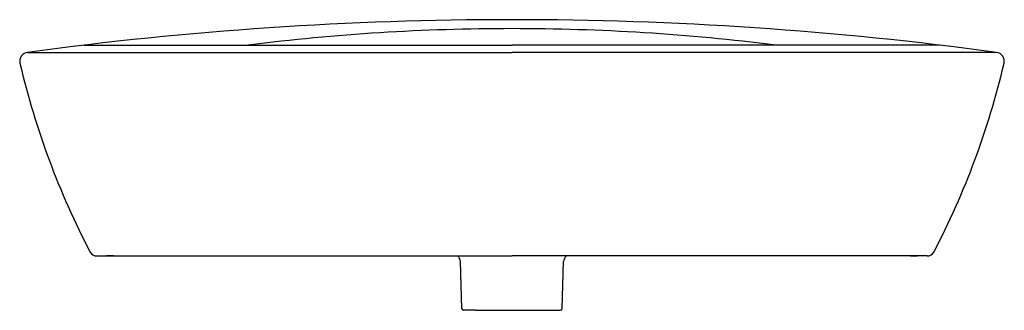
# Model space of a CAD drawing. Header units: millimetres. Extents: x 4636.31 to 4636.97, y 2691.202 to 2691.396.
import ezdxf

# ---------------------------------------------------------------- set-up
doc = ezdxf.new("R2010")
doc.units = ezdxf.units.MM
doc.layers.add('SANINDUSA', color=3, linetype='Continuous')

msp = doc.modelspace()

# ---------------------------------------------------------------- linework, layer by layer
at = {"layer": 'SANINDUSA'}
for p, q in [((4636.31484, 2691.37451), (4636.6396, 2691.37451)), ((4636.35281, 2691.37935), (4636.6396, 2691.37935)), ((4636.92639, 2691.37935), (4636.6396, 2691.37935)), ((4636.96436, 2691.37451), (4636.6396, 2691.37451)), ((4636.6037, 2691.23804), (4636.60374, 2691.23801)), ((4636.6755, 2691.23804), (4636.67545, 2691.23801)), ((4636.60608, 2691.20261), (4636.60498, 2691.23426)), ((4636.67312, 2691.20261), (4636.67422, 2691.23426)), ((4636.61518, 2691.20163), (4636.66402, 2691.20162))]:
    msp.add_line(p, q, dxfattribs=at)
at = {"layer": 'SANINDUSA', "ltscale": 0.5}
for p, q in [((4636.36126, 2691.23804), (4636.6396, 2691.23804)), ((4636.37237, 2691.23804), (4636.3678, 2691.23804)), ((4636.91794, 2691.23804), (4636.6396, 2691.23804)), ((4636.90683, 2691.23804), (4636.9114, 2691.23804)), ((4636.61518, 2691.20163), (4636.60708, 2691.20163)), ((4636.66402, 2691.20163), (4636.67212, 2691.20163))]:
    msp.add_line(p, q, dxfattribs=at)
at = {"layer": 'SANINDUSA'}
for centre, radius, start, end in [((4636.6396, 2688.97721), 2.4192, 89.99876, 97.71483), ((4636.6396, 2688.97721), 2.4192, 82.2852, 90.00127), ((4636.6396, 2689.97138), 1.41902, 90, 97.15809), ((4636.6396, 2689.97138), 1.41902, 82.84194, 90.00003), ((4636.3156, 2691.36856), 0.006, 97.26377, 193.21007), ((4636.35352, 2691.37339), 0.006, 83.19163, 96.80837), ((4636.92568, 2691.37339), 0.006, 83.19166, 96.8084), ((4636.9636, 2691.36856), 0.006, 346.78997, 82.73626), ((4636.83336, 2691.49009), 0.53784, 193.21007, 207.63395), ((4636.44584, 2691.49009), 0.53784, 332.36556, 346.78997), ((4636.36126, 2691.24304), 0.005, 208.77544, 270), ((4636.59998, 2691.23418), 0.005, 1, 50), ((4636.67922, 2691.23418), 0.005, 130, 179), ((4636.91794, 2691.24304), 0.005, 270, 331.22456)]:
    msp.add_arc(centre, radius, start, end, dxfattribs=at)
at = {"layer": 'SANINDUSA', "ltscale": 0.5}
for centre, start, end in [((4636.60708, 2691.20263), 181, 270), ((4636.67212, 2691.20263), 270, 359)]:
    msp.add_arc(centre, 0.001, start, end, dxfattribs=at)

doc.saveas('drawing.dxf')
